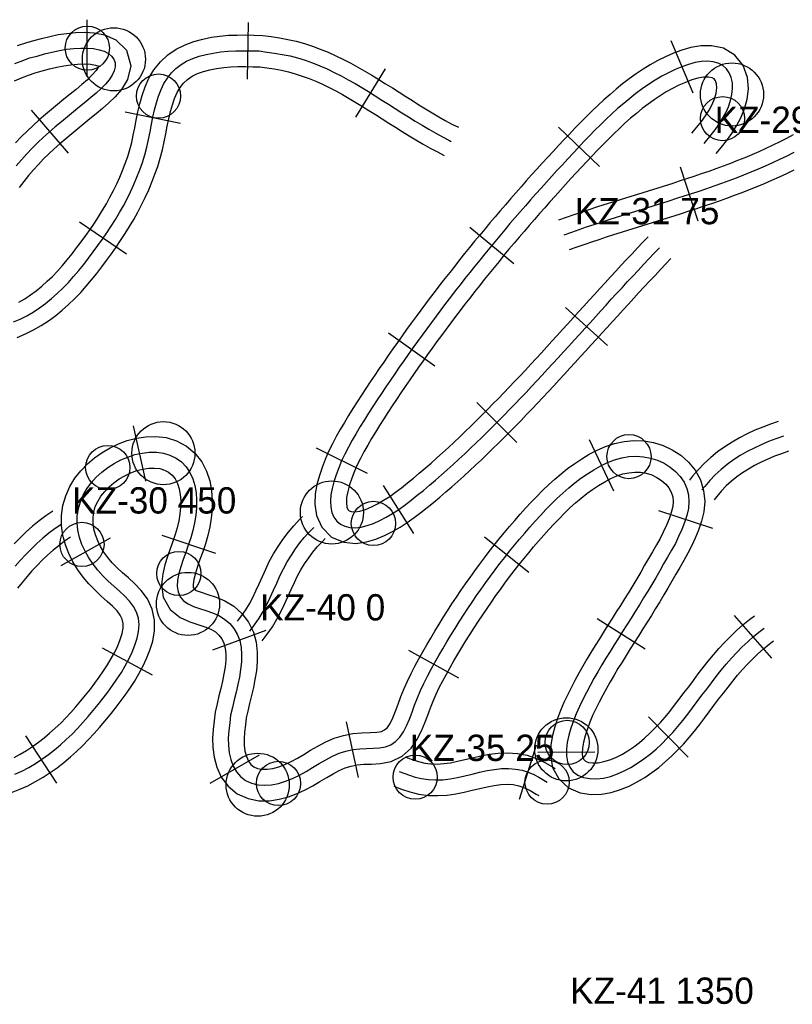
# Model space of a CAD drawing. Header units: millimetres. Extents: x 0 to 1548, y -121 to 1849.
# Tile 12 of 22: x 1247 to 1394, y 702 to 890. Entities that reach past the tile are written whole.
import ezdxf

# ---------------------------------------------------------------- set-up
doc = ezdxf.new("R2010")
doc.units = ezdxf.units.MM
for name, color, linetype in [('BEND_TIGHT', 4, 'Continuous'), ('CUT_25', 2, 'Continuous'), ('JOINT', 6, 'Continuous'), ('NEON_LOGO', 1, 'Continuous'), ('NOTES', 7, 'Continuous'), ('TUBE_6MM', 9, 'Continuous')]:
    doc.layers.add(name, color=color, linetype=linetype)

msp = doc.modelspace()

# ---------------------------------------------------------------- linework, layer by layer
at = {"layer": 'BEND_TIGHT'}
for centre in [(1260.19, 884.1), (1273.74, 874.99), (1381.03, 870.69), (1363.23, 806.43), (1264.07, 804.35), (1314.61, 793.74), (1259.17, 789.75), (1277.61, 784.2), (1351.48, 752.1), (1322.57, 745.5), (1296.55, 744.31), (1347.64, 744.56)]:
    msp.add_circle(centre, 4.2, dxfattribs=at)
at = {"layer": 'CUT_25'}
for p, q in [((1260.14, 878.7), (1260.18, 889.5)), ((1290.65, 878.19), (1290.87, 888.99)), ((1371.2, 885.53), (1375.38, 875.58)), ((1311.24, 870.99), (1316.91, 880.18)), ((1249.5, 872.29), (1256.53, 864.1)), ((1277.94, 869.75), (1267.36, 871.9)), ((1349.8, 869.06), (1357.63, 861.61)), ((1376.38, 851.17), (1373.03, 861.44)), ((1267.65, 844.9), (1258.73, 850.98)), ((1332.98, 850.07), (1341.3, 843.18)), ((1359.17, 827.54), (1351.17, 834.8)), ((1317.5, 829.94), (1326.31, 823.69)), ((1341.92, 809.11), (1334.26, 816.73)), ((1271.31, 801.74), (1268.95, 812.28)), ((1360.36, 799.88), (1355.69, 809.62)), ((1303.73, 808.08), (1313.42, 803.3)), ((1322.27, 791.82), (1316.5, 800.94)), ((1368.86, 796.16), (1379.14, 792.83)), ((1264.55, 790.95), (1255.13, 785.67)), ((1274.34, 791.47), (1284.6, 788.1)), ((1344.18, 784.38), (1335.72, 791.09)), ((1357.17, 775.65), (1366.3, 769.87)), ((1390.41, 768.09), (1383.29, 776.21)), ((1284.07, 769.68), (1294.2, 773.42)), ((1272.57, 764.9), (1263.07, 770.03)), ((1330.83, 764.33), (1321.38, 769.56)), ((1374.5, 749.28), (1366.91, 756.97)), ((1311.77, 745.45), (1309.46, 756)), ((1254.41, 744.34), (1248.47, 753.36)), ((1342.43, 741.3), (1345.61, 751.62)), ((1283.56, 744.35), (1292.93, 749.73)), ((1345.91, 750.27), (1356.71, 750.33))]:
    msp.add_line(p, q, dxfattribs=at)
at = {"layer": 'JOINT'}
for centre in [(1265.24, 881.97), (1382.82, 875.29), (1274.66, 807.09), (1306.71, 795.82), (1279.34, 778.43), (1351.31, 750.79), (1292.6, 744.05)]:
    msp.add_circle(centre, 6, dxfattribs=at)
at = {"layer": 'NEON_LOGO'}
for points in [[(1246.17, 832.04), (1247.42, 832.57), (1248.66, 833.2), (1249.88, 833.91), (1251.08, 834.69), (1252.24, 835.55), (1253.38, 836.48), (1254.48, 837.46), (1255.56, 838.46), (1256.59, 839.54), (1257.59, 840.66), (1258.56, 841.8), (1259.51, 842.95), (1260.43, 844.14), (1261.33, 845.34), (1262.21, 846.55), (1263.08, 847.77), (1263.92, 849.01), (1264.75, 850.27), (1265.54, 851.54), (1266.31, 852.83), (1267.04, 854.13), (1267.75, 855.46), (1268.41, 856.8), (1269.04, 858.17), (1269.62, 859.55), (1270.16, 860.95), (1270.66, 862.36), (1271.11, 863.79), (1271.51, 865.24), (1271.82, 866.7), (1272.13, 868.17), (1272.4, 869.62), (1272.68, 871), (1272.99, 872.37), (1273.34, 873.71), (1273.74, 874.99), (1274.21, 876.21), (1274.76, 877.36), (1275.41, 878.41), (1276.17, 879.37), (1277.04, 880.22), (1278.01, 880.96), (1279.08, 881.6), (1280.24, 882.13), (1281.48, 882.56), (1282.78, 882.9), (1284.14, 883.17), (1285.53, 883.37), (1286.95, 883.54), (1288.41, 883.59), (1289.88, 883.61), (1291.36, 883.58), (1292.85, 883.57), (1294.33, 883.36), (1295.81, 883.16), (1297.28, 882.91), (1298.75, 882.61), (1300.19, 882.22), (1301.62, 881.78), (1303.03, 881.27), (1304.44, 880.75), (1305.81, 880.14), (1307.16, 879.49), (1308.49, 878.8), (1309.81, 878.09), (1311.12, 877.35), (1312.41, 876.59), (1313.7, 875.82), (1314.97, 875.03), (1316.24, 874.23), (1317.51, 873.43), (1318.78, 872.63), (1320.04, 871.82), (1321.31, 871.02), (1322.58, 870.23), (1323.86, 869.45), (1325.16, 868.68), (1326.46, 867.94), (1327.77, 867.22), (1329.11, 866.53), (1329.43, 866.37)], [(1246.39, 881.17), (1247.79, 881.71), (1249.2, 882.22), (1250.63, 882.59), (1252.05, 882.99), (1253.46, 883.35), (1254.87, 883.65), (1256.25, 883.87), (1257.61, 884.03), (1258.93, 884.11), (1260.19, 884.1), (1261.37, 884), (1262.44, 883.8), (1263.39, 883.49), (1264.19, 883.08), (1264.81, 882.57), (1265.24, 881.97), (1265.46, 881.28), (1265.48, 880.54), (1265.29, 879.76), (1264.91, 878.94), (1264.35, 878.1), (1263.64, 877.25), (1262.8, 876.4), (1261.87, 875.54), (1260.87, 874.68), (1259.91, 873.87), (1258.72, 872.95), (1257.56, 872.01), (1256.41, 871.05), (1255.25, 870.09), (1254.1, 869.13), (1252.96, 868.15), (1251.84, 867.15), (1250.75, 866.13), (1249.68, 865.07), (1248.65, 863.98), (1247.64, 862.87), (1246.67, 861.73)], [(1377.52, 865.99), (1378.89, 867.64), (1379.61, 868.57), (1380.35, 869.6), (1381.03, 870.69), (1381.65, 871.81), (1382.16, 872.96), (1382.56, 874.13), (1382.82, 875.29), (1382.94, 876.43), (1382.9, 877.52), (1382.69, 878.52), (1382.31, 879.42), (1381.77, 880.18), (1381.07, 880.79), (1380.22, 881.23), (1379.26, 881.5), (1378.19, 881.6), (1377.04, 881.54), (1375.83, 881.34), (1374.58, 881.01), (1373.31, 880.56), (1372.03, 880.03), (1370.75, 879.41), (1369.47, 878.77), (1368.21, 878.01), (1366.97, 877.2), (1365.74, 876.37), (1364.55, 875.47), (1363.37, 874.54), (1362.23, 873.58), (1361.07, 872.62), (1359.97, 871.61), (1358.88, 870.58), (1357.81, 869.53), (1356.74, 868.47), (1355.69, 867.4), (1354.65, 866.32), (1353.62, 865.23), (1352.59, 864.14), (1351.57, 863.04), (1350.55, 861.94), (1349.53, 860.84), (1348.52, 859.73), (1347.51, 858.62), (1346.51, 857.5), (1345.51, 856.38), (1344.52, 855.26), (1343.53, 854.13), (1342.54, 853), (1341.56, 851.87), (1340.59, 850.73), (1339.62, 849.58), (1338.65, 848.44), (1337.69, 847.29), (1336.73, 846.13), (1335.78, 844.97), (1334.83, 843.81), (1333.89, 842.64), (1332.95, 841.47), (1332.02, 840.29), (1331.09, 839.12), (1330.17, 837.93), (1329.26, 836.75), (1328.34, 835.55), (1327.44, 834.36), (1326.54, 833.16), (1325.64, 831.96), (1324.75, 830.75), (1323.87, 829.54), (1322.99, 828.32), (1322.11, 827.1), (1321.24, 825.88), (1320.38, 824.65), (1319.53, 823.42), (1318.68, 822.19), (1317.83, 820.95), (1316.99, 819.7), (1316.16, 818.45), (1315.33, 817.2), (1314.52, 815.95), (1313.7, 814.68), (1312.9, 813.42), (1312.11, 812.14), (1311.33, 810.86), (1310.6, 809.56), (1309.88, 808.25), (1309.19, 806.93), (1308.53, 805.61), (1308.04, 804.29), (1307.53, 802.97), (1307.1, 801.66), (1306.77, 800.38), (1306.54, 799.14), (1306.45, 797.95), (1306.5, 796.84), (1306.71, 795.82), (1307.09, 794.93), (1307.63, 794.19), (1308.32, 793.6), (1309.15, 793.19), (1310.1, 792.96), (1311.14, 792.92), (1312.26, 793.04), (1313.42, 793.32), (1314.61, 793.74), (1315.81, 794.29), (1317.02, 794.93), (1318.23, 795.65), (1319.44, 796.41), (1320.62, 797.26), (1321.8, 798.16), (1322.96, 799.09), (1324.13, 800.01), (1325.27, 800.98), (1326.41, 801.96), (1327.54, 802.95), (1328.66, 803.94), (1329.78, 804.95), (1330.88, 805.96), (1331.98, 806.98), (1333.07, 808.01), (1334.16, 809.05), (1335.24, 810.09), (1336.31, 811.14), (1337.37, 812.2), (1338.43, 813.26), (1339.48, 814.33), (1340.53, 815.41), (1341.57, 816.48), (1342.61, 817.57), (1343.64, 818.65), (1344.67, 819.74), (1345.7, 820.84), (1346.72, 821.94), (1347.74, 823.04), (1348.76, 824.14), (1349.77, 825.24), (1350.78, 826.35), (1351.79, 827.46), (1352.8, 828.57), (1353.81, 829.68), (1354.82, 830.79), (1355.83, 831.9), (1356.84, 833.01), (1357.85, 834.12), (1358.86, 835.23), (1359.87, 836.34), (1360.88, 837.44), (1361.9, 838.55), (1362.91, 839.65), (1363.93, 840.75), (1364.95, 841.85), (1365.98, 842.94), (1367.01, 844.03), (1368.04, 845.12), (1369.04, 846.16)], [(1350.92, 848.61), (1352.33, 849.12), (1353.75, 849.61), (1355.17, 850.1), (1356.59, 850.58), (1358.01, 851.04), (1359.44, 851.5), (1360.87, 851.96), (1362.3, 852.41), (1363.73, 852.85), (1365.17, 853.3), (1366.6, 853.74), (1368.03, 854.19), (1369.47, 854.63), (1370.9, 855.08), (1372.33, 855.54), (1373.75, 855.99), (1375.18, 856.46), (1376.6, 856.93), (1378.03, 857.41), (1379.44, 857.9), (1380.86, 858.41), (1382.26, 858.92), (1383.67, 859.45), (1385.07, 859.99), (1386.46, 860.55), (1387.84, 861.13), (1389.22, 861.73), (1390.59, 862.34), (1391.95, 862.98), (1393.29, 863.63), (1394.63, 864.31)], [(1392.6, 810.3), (1391.18, 809.81), (1389.78, 809.28), (1388.4, 808.7), (1387.04, 808.07), (1385.7, 807.38), (1384.4, 806.64), (1383.13, 805.84), (1381.92, 804.96), (1380.75, 804.01), (1379.65, 803), (1378.61, 801.92), (1377.64, 800.78), (1377.1, 800.11)], [(1246.4, 746.04), (1247.74, 746.64), (1249.04, 747.35), (1250.32, 748.11), (1251.56, 748.93), (1252.78, 749.77), (1253.95, 750.7), (1255.09, 751.67), (1256.19, 752.68), (1257.3, 753.69), (1258.34, 754.77), (1259.35, 755.88), (1260.34, 757.01), (1261.31, 758.15), (1262.26, 759.31), (1263.2, 760.48), (1264.12, 761.67), (1264.98, 762.89), (1265.83, 764.12), (1266.66, 765.37), (1267.38, 766.66), (1268.08, 767.95), (1268.71, 769.26), (1269.25, 770.57), (1269.68, 771.89), (1269.95, 773.19), (1270.04, 774.47), (1269.91, 775.7), (1269.56, 776.86), (1268.98, 777.96), (1268.21, 778.98), (1267.29, 779.95), (1266.28, 780.88), (1265.22, 781.82), (1264.16, 782.78), (1263.13, 783.8), (1262.16, 784.87), (1261.27, 786), (1260.46, 787.2), (1259.76, 788.45), (1259.17, 789.75), (1258.72, 791.08), (1258.41, 792.44), (1258.25, 793.82), (1258.28, 795.19), (1258.48, 796.54), (1258.86, 797.86), (1259.4, 799.12), (1260.1, 800.33), (1260.93, 801.46), (1261.88, 802.51), (1262.94, 803.48), (1264.07, 804.35), (1265.28, 805.13), (1266.55, 805.8), (1267.87, 806.36), (1269.22, 806.81), (1270.6, 807.11), (1271.97, 807.27), (1273.34, 807.27), (1274.66, 807.09), (1275.91, 806.73), (1277.06, 806.17), (1278.09, 805.42), (1278.97, 804.5), (1279.69, 803.42), (1280.24, 802.22), (1280.63, 800.93), (1280.87, 799.56), (1280.97, 798.16), (1280.94, 796.72), (1280.81, 795.28), (1280.57, 793.84), (1280.26, 792.41), (1279.86, 790.99), (1279.4, 789.59), (1278.91, 788.21), (1278.42, 786.85), (1277.97, 785.5), (1277.61, 784.2), (1277.37, 782.94), (1277.31, 781.77), (1277.46, 780.7), (1277.85, 779.78), (1278.48, 779.03), (1279.34, 778.43), (1280.38, 777.96), (1281.54, 777.57), (1282.76, 777.18), (1284, 776.75), (1285.19, 776.21), (1286.29, 775.55), (1287.27, 774.73), (1288.09, 773.77), (1288.72, 772.67), (1289.17, 771.46), (1289.44, 770.16), (1289.54, 768.79), (1289.5, 767.39), (1289.35, 765.96), (1289.12, 764.53), (1288.82, 763.08), (1288.5, 761.64), (1288.13, 760.19), (1287.78, 758.74), (1287.44, 757.29), (1287.27, 755.83), (1287.1, 754.37), (1287.01, 752.93), (1287.03, 751.51), (1287.18, 750.13), (1287.47, 748.82), (1287.92, 747.61), (1288.54, 746.52), (1289.34, 745.6), (1290.3, 744.87), (1291.39, 744.35), (1292.6, 744.05), (1293.88, 743.95), (1295.21, 744.04), (1296.55, 744.31), (1297.89, 744.72), (1299.22, 745.25), (1300.52, 745.88), (1301.8, 746.58), (1303.05, 747.33), (1304.3, 748.08), (1305.55, 748.81), (1306.81, 749.47), (1308.09, 750.03), (1309.39, 750.46), (1310.71, 750.75), (1312.02, 750.9), (1313.32, 750.96), (1314.59, 750.99), (1315.79, 751.07), (1316.92, 751.26), (1317.94, 751.65), (1318.84, 752.26), (1319.63, 753.09), (1320.31, 754.1), (1320.91, 755.26), (1321.45, 756.52), (1321.97, 757.85), (1322.42, 759.2), (1322.97, 760.6), (1323.57, 761.97), (1324.21, 763.33), (1324.88, 764.67), (1325.58, 766), (1326.31, 767.31), (1327.05, 768.61), (1327.81, 769.91), (1328.57, 771.2), (1329.35, 772.48), (1330.14, 773.76), (1330.94, 775.03), (1331.75, 776.29), (1332.57, 777.54), (1333.41, 778.79), (1334.25, 780.03), (1335.11, 781.26), (1335.98, 782.48), (1336.86, 783.69), (1337.76, 784.9), (1338.67, 786.09), (1339.59, 787.28), (1340.52, 788.45), (1341.46, 789.62), (1342.42, 790.77), (1343.39, 791.91), (1344.38, 793.05), (1345.37, 794.16), (1346.39, 795.27), (1347.41, 796.36), (1348.46, 797.44), (1349.52, 798.5), (1350.65, 799.48), (1351.77, 800.48), (1352.92, 801.43), (1354.1, 802.34), (1355.33, 803.17), (1356.57, 803.95), (1357.85, 804.67), (1359.15, 805.29), (1360.49, 805.81), (1361.85, 806.19), (1363.23, 806.43), (1364.61, 806.51), (1365.99, 806.41), (1367.34, 806.16), (1368.65, 805.74), (1369.9, 805.16), (1371.06, 804.45), (1372.1, 803.6), (1372.99, 802.64), (1373.72, 801.57), (1374.24, 800.4), (1374.55, 799.17), (1374.64, 797.88), (1374.53, 796.57), (1374.24, 795.24), (1373.81, 793.91), (1373.27, 792.58), (1372.65, 791.26), (1372.05, 789.93), (1371.31, 788.62), (1370.57, 787.32), (1369.82, 786.02), (1369.07, 784.72), (1368.32, 783.42), (1367.55, 782.13), (1366.79, 780.84), (1366.01, 779.56), (1365.22, 778.28), (1364.43, 777.01), (1363.63, 775.74), (1362.82, 774.48), (1362.02, 773.21), (1361.22, 771.94), (1360.42, 770.67), (1359.62, 769.4), (1358.84, 768.12), (1358.06, 766.84), (1357.3, 765.54), (1356.56, 764.24), (1355.83, 762.93), (1355.14, 761.6), (1354.45, 760.27), (1353.8, 758.92), (1353.18, 757.56), (1352.68, 756.18), (1352.19, 754.81), (1351.78, 753.45), (1351.48, 752.1), (1351.31, 750.79), (1351.31, 749.54), (1351.53, 748.39), (1351.97, 747.37), (1352.64, 746.53), (1353.52, 745.88), (1354.58, 745.44), (1355.77, 745.21), (1357.04, 745.18), (1358.36, 745.33), (1359.7, 745.64), (1361.03, 746.1), (1362.34, 746.68), (1363.61, 747.36), (1364.86, 748.13), (1366.06, 748.97), (1367.25, 749.85), (1368.37, 750.83), (1369.45, 751.85), (1370.5, 752.92), (1371.56, 753.97), (1372.53, 755.12), (1373.47, 756.29), (1374.4, 757.47), (1375.31, 758.66), (1376.21, 759.85), (1377.11, 761.06), (1378.01, 762.25), (1378.92, 763.45), (1379.84, 764.63), (1380.77, 765.81), (1381.73, 766.96), (1382.72, 768.09), (1383.73, 769.19), (1384.78, 770.26), (1385.87, 771.3), (1387, 772.28), (1388.17, 773.22), (1388.92, 773.79)], [(1255.31, 793.61), (1254.07, 792.76), (1252.88, 791.85), (1251.72, 790.9), (1250.6, 789.9), (1249.51, 788.87), (1248.46, 787.8), (1247.44, 786.71), (1246.44, 785.58)], [(1291.08, 773.28), (1292.01, 774.46), (1292.85, 775.7), (1293.62, 776.98), (1294.32, 778.31), (1294.98, 779.66), (1295.61, 781.02), (1296.23, 782.39), (1296.84, 783.75), (1297.48, 785.11), (1298.21, 786.42), (1299, 787.67), (1299.8, 788.89), (1300.63, 790.02), (1301.46, 791.04), (1302.23, 791.88), (1303.26, 792.94)], [(1319.54, 746.57), (1321.47, 745.84), (1322.57, 745.5), (1323.79, 745.22), (1325.09, 745.03), (1326.42, 744.96), (1327.79, 745.01), (1329.18, 745.17), (1330.59, 745.42), (1332, 745.74), (1333.41, 746.08), (1334.82, 746.42), (1336.22, 746.73), (1337.62, 746.97), (1339, 747.12), (1340.34, 747.15), (1341.65, 747.04), (1342.89, 746.81), (1344.05, 746.45), (1345.13, 746), (1346.06, 745.52), (1347.64, 744.56)]]:
    msp.add_lwpolyline(points, dxfattribs=at)
at = {"layer": 'TUBE_6MM'}
for points in [[(1246.91, 884.59), (1248.49, 885.13), (1250.03, 885.54), (1251.5, 885.95), (1253.06, 886.33), (1254.67, 886.66), (1256.31, 886.9), (1257.97, 887.05), (1259.7, 887.1), (1261.52, 887), (1263.48, 886.62), (1265.62, 885.7), (1267.66, 883.72), (1268.48, 880.74), (1267.84, 878.12), (1266.71, 876.26), (1265.48, 874.85), (1264.27, 873.67), (1263.06, 872.61), (1261.86, 871.59), (1260.65, 870.64), (1259.51, 869.73), (1258.37, 868.78), (1257.22, 867.83), (1256.09, 866.88), (1254.99, 865.93), (1253.91, 864.98), (1252.88, 864.01), (1251.87, 863.02), (1250.89, 861.99), (1249.94, 860.94), (1249.01, 859.85), (1248.1, 858.74), (1247.21, 857.61)], [(1247.14, 835.79), (1248.29, 836.46), (1249.4, 837.18), (1250.47, 837.98), (1251.52, 838.84), (1252.57, 839.78), (1253.57, 840.71), (1254.5, 841.71), (1255.45, 842.77), (1256.38, 843.87), (1257.28, 844.97), (1258.16, 846.11), (1259.03, 847.28), (1259.89, 848.46), (1260.72, 849.64), (1261.54, 850.84), (1262.32, 852.05), (1263.08, 853.27), (1263.81, 854.5), (1264.5, 855.74), (1265.16, 857), (1265.78, 858.27), (1266.37, 859.55), (1266.91, 860.85), (1267.41, 862.16), (1267.87, 863.49), (1268.28, 864.82), (1268.64, 866.14), (1268.93, 867.52), (1269.23, 868.95), (1269.51, 870.43), (1269.82, 871.96), (1270.19, 873.52), (1270.63, 875.11), (1271.19, 876.73), (1271.92, 878.37), (1272.87, 880), (1274.08, 881.52), (1275.52, 882.84), (1277.1, 883.91), (1278.77, 884.75), (1280.45, 885.38), (1282.14, 885.83), (1283.8, 886.15), (1285.42, 886.38), (1287.07, 886.54), (1288.71, 886.59), (1290.28, 886.6), (1291.85, 886.57), (1293.52, 886.5), (1295.16, 886.28), (1296.72, 886.05), (1298.3, 885.76), (1299.9, 885.41), (1301.48, 884.96), (1303.02, 884.46), (1304.51, 883.92), (1306.02, 883.33), (1307.49, 882.66), (1308.91, 881.96), (1310.3, 881.24), (1311.67, 880.49), (1313.01, 879.72), (1314.34, 878.94), (1315.65, 878.14), (1316.94, 877.34), (1318.22, 876.53), (1319.5, 875.72), (1320.76, 874.92), (1322.02, 874.12), (1323.28, 873.33), (1324.53, 872.55), (1325.78, 871.8), (1327.04, 871.06), (1328.29, 870.35), (1329.56, 869.67), (1330.8, 869.04)], [(1379.82, 864.07), (1380.8, 865.25), (1381.8, 866.5), (1382.78, 867.85), (1383.7, 869.3), (1384.51, 870.87), (1385.19, 872.56), (1385.69, 874.37), (1385.94, 876.38), (1385.75, 878.54), (1384.97, 880.81), (1383.35, 882.78), (1381.19, 884.06), (1378.94, 884.54), (1376.89, 884.54), (1375.01, 884.22), (1373.3, 883.74), (1371.69, 883.14), (1370.19, 882.47), (1368.73, 881.75), (1367.28, 880.95), (1365.9, 880.08), (1364.58, 879.2), (1363.27, 878.27), (1362.01, 877.29), (1360.81, 876.3), (1359.62, 875.31), (1358.42, 874.26), (1357.28, 873.19), (1356.17, 872.12), (1355.08, 871.04), (1354, 869.96), (1352.94, 868.86), (1351.89, 867.76), (1350.85, 866.66), (1349.81, 865.56), (1348.78, 864.45), (1347.76, 863.34), (1346.74, 862.23), (1345.72, 861.11), (1344.71, 859.99), (1343.7, 858.86), (1342.7, 857.73), (1341.7, 856.59), (1340.7, 855.45), (1339.71, 854.31), (1338.73, 853.16), (1337.75, 852.01), (1336.77, 850.86), (1335.8, 849.7), (1334.83, 848.54), (1333.87, 847.37), (1332.91, 846.2), (1331.96, 845.02), (1331.01, 843.84), (1330.07, 842.66), (1329.13, 841.47), (1328.2, 840.28), (1327.27, 839.09), (1326.35, 837.89), (1325.43, 836.68), (1324.52, 835.47), (1323.62, 834.26), (1322.72, 833.05), (1321.82, 831.82), (1320.93, 830.6), (1320.05, 829.37), (1319.17, 828.14), (1318.3, 826.9), (1317.43, 825.66), (1316.57, 824.41), (1315.71, 823.16), (1314.86, 821.91), (1314.02, 820.65), (1313.18, 819.39), (1312.35, 818.12), (1311.53, 816.84), (1310.71, 815.56), (1309.9, 814.27), (1309.09, 812.95), (1308.3, 811.59), (1307.55, 810.24), (1306.81, 808.86), (1306.07, 807.4), (1305.43, 805.88), (1304.86, 804.38), (1304.33, 802.82), (1303.87, 801.15), (1303.55, 799.34), (1303.47, 797.39), (1303.78, 795.22), (1304.79, 793), (1306.64, 791.12), (1308.99, 790.14), (1311.26, 789.92), (1313.31, 790.21), (1315.1, 790.74), (1316.74, 791.41), (1318.26, 792.19), (1319.67, 793.02), (1321.06, 793.89), (1322.39, 794.84), (1323.64, 795.79), (1324.83, 796.74), (1326.05, 797.7), (1327.24, 798.72), (1328.39, 799.71), (1329.54, 800.71), (1330.68, 801.72), (1331.81, 802.74), (1332.93, 803.77), (1334.05, 804.8), (1335.16, 805.85), (1336.25, 806.9), (1337.34, 807.96), (1338.43, 809.02), (1339.5, 810.09), (1340.57, 811.17), (1341.64, 812.25), (1342.69, 813.33), (1343.75, 814.42), (1344.79, 815.51), (1345.83, 816.61), (1346.87, 817.7), (1347.9, 818.81), (1348.93, 819.91), (1349.95, 821.01), (1350.98, 822.12), (1352, 823.23), (1353.01, 824.34), (1354.03, 825.45), (1355.04, 826.56), (1356.05, 827.67), (1357.06, 828.78), (1358.07, 829.9), (1359.07, 831.01), (1360.08, 832.11), (1361.09, 833.22), (1362.1, 834.33), (1363.11, 835.43), (1364.12, 836.53), (1365.13, 837.63), (1366.14, 838.72), (1367.16, 839.82), (1368.18, 840.9), (1369.2, 841.99), (1370.23, 843.06), (1371.2, 844.08)], [(1246.31, 877.89), (1247.66, 878.44), (1248.98, 878.95), (1250.24, 879.39), (1251.6, 879.75), (1253.01, 880.14), (1254.37, 880.47), (1255.7, 880.75), (1257.03, 880.94), (1258.35, 881.07), (1259.62, 881.11), (1260.79, 881.04), (1261.77, 880.87), (1262.4, 880.64), (1262.53, 880.61), (1262.48, 880.76), (1262.33, 880.51), (1261.89, 879.83), (1261.14, 878.99), (1260.2, 878.08), (1259.15, 877.16), (1258.07, 876.24), (1256.91, 875.34), (1255.71, 874.37), (1254.54, 873.4), (1253.38, 872.44), (1252.21, 871.46), (1251.04, 870.45), (1249.87, 869.41), (1248.72, 868.34), (1247.59, 867.22), (1246.5, 866.08)], [(1246.83, 829.09), (1248.45, 829.75), (1249.98, 830.51), (1251.42, 831.34), (1252.82, 832.25), (1254.17, 833.25), (1255.43, 834.29), (1256.62, 835.35), (1257.81, 836.47), (1258.93, 837.66), (1259.98, 838.84), (1260.99, 840.03), (1261.98, 841.24), (1262.94, 842.49), (1263.86, 843.72), (1264.77, 844.97), (1265.66, 846.23), (1266.53, 847.52), (1267.38, 848.83), (1268.21, 850.16), (1269.01, 851.51), (1269.78, 852.88), (1270.51, 854.28), (1271.21, 855.71), (1271.87, 857.15), (1272.48, 858.62), (1273.05, 860.11), (1273.57, 861.62), (1274.05, 863.15), (1274.47, 864.73), (1274.8, 866.29), (1275.12, 867.79), (1275.39, 869.26), (1275.68, 870.67), (1276, 872.03), (1276.36, 873.33), (1276.78, 874.54), (1277.26, 875.64), (1277.82, 876.61), (1278.47, 877.43), (1279.24, 878.13), (1280.14, 878.74), (1281.16, 879.25), (1282.28, 879.66), (1283.49, 879.99), (1284.78, 880.23), (1286.13, 880.42), (1287.46, 880.55), (1288.82, 880.59), (1290.25, 880.6), (1291.67, 880.57), (1292.99, 880.52), (1294.33, 880.34), (1295.74, 880.13), (1297.11, 879.88), (1298.44, 879.59), (1299.74, 879.22), (1301.06, 878.79), (1302.39, 878.31), (1303.68, 877.81), (1304.93, 877.24), (1306.2, 876.61), (1307.47, 875.95), (1308.74, 875.25), (1310, 874.53), (1311.25, 873.79), (1312.51, 873.03), (1313.76, 872.25), (1315.02, 871.46), (1316.28, 870.66), (1317.54, 869.85), (1318.82, 869.05), (1320.1, 868.24), (1321.4, 867.44), (1322.71, 866.64), (1324.05, 865.86), (1325.4, 865.09), (1326.78, 864.36), (1328.07, 863.7)], [(1375.21, 867.91), (1376.15, 869.04), (1377.03, 870.14), (1377.81, 871.21), (1378.49, 872.29), (1379.06, 873.38), (1379.51, 874.48), (1379.81, 875.56), (1379.94, 876.52), (1379.87, 877.33), (1379.71, 877.91), (1379.44, 878.23), (1379.04, 878.46), (1378.36, 878.57), (1377.41, 878.56), (1376.34, 878.37), (1375.17, 878.04), (1373.96, 877.58), (1372.73, 877.03), (1371.5, 876.43), (1370.33, 875.78), (1369.16, 875.05), (1367.99, 874.27), (1366.86, 873.46), (1365.75, 872.6), (1364.63, 871.68), (1363.52, 870.75), (1362.46, 869.82), (1361.41, 868.84), (1360.36, 867.83), (1359.32, 866.8), (1358.29, 865.75), (1357.26, 864.7), (1356.23, 863.63), (1355.21, 862.55), (1354.2, 861.46), (1353.18, 860.37), (1352.17, 859.28), (1351.17, 858.18), (1350.17, 857.08), (1349.17, 855.98), (1348.18, 854.87), (1347.19, 853.75), (1346.21, 852.64), (1345.23, 851.52), (1344.26, 850.39), (1343.29, 849.26), (1342.32, 848.13), (1341.36, 846.99), (1340.4, 845.85), (1339.45, 844.71), (1338.51, 843.56), (1337.57, 842.41), (1336.63, 841.26), (1335.7, 840.1), (1334.77, 838.93), (1333.85, 837.77), (1332.93, 836.59), (1332.02, 835.42), (1331.12, 834.24), (1330.22, 833.06), (1329.32, 831.87), (1328.43, 830.68), (1327.55, 829.49), (1326.67, 828.29), (1325.79, 827.08), (1324.93, 825.88), (1324.06, 824.67), (1323.21, 823.45), (1322.36, 822.24), (1321.51, 821.01), (1320.67, 819.79), (1319.84, 818.56), (1319.01, 817.32), (1318.19, 816.09), (1317.38, 814.85), (1316.58, 813.6), (1315.78, 812.36), (1315, 811.11), (1314.24, 809.87), (1313.52, 808.63), (1312.82, 807.36), (1312.13, 806.09), (1311.52, 804.88), (1311, 803.64), (1310.5, 802.34), (1310.06, 801.05), (1309.72, 799.83), (1309.52, 798.69), (1309.47, 797.66), (1309.56, 796.85), (1309.76, 796.36), (1309.98, 796.11), (1310.4, 795.98), (1311.1, 795.92), (1312.02, 796.07), (1313.1, 796.39), (1314.23, 796.86), (1315.38, 797.45), (1316.56, 798.14), (1317.71, 798.87), (1318.82, 799.66), (1319.95, 800.53), (1321.11, 801.44), (1322.24, 802.34), (1323.34, 803.28), (1324.46, 804.24), (1325.57, 805.21), (1326.68, 806.19), (1327.78, 807.18), (1328.87, 808.18), (1329.95, 809.18), (1331.02, 810.2), (1332.09, 811.22), (1333.15, 812.25), (1334.21, 813.29), (1335.26, 814.34), (1336.31, 815.39), (1337.35, 816.45), (1338.39, 817.51), (1339.42, 818.58), (1340.45, 819.65), (1341.48, 820.73), (1342.5, 821.81), (1343.52, 822.9), (1344.54, 823.99), (1345.55, 825.09), (1346.56, 826.19), (1347.57, 827.29), (1348.58, 828.39), (1349.59, 829.49), (1350.6, 830.6), (1351.61, 831.71), (1352.62, 832.82), (1353.62, 833.93), (1354.63, 835.04), (1355.64, 836.15), (1356.65, 837.26), (1357.67, 838.37), (1358.68, 839.48), (1359.7, 840.59), (1360.72, 841.7), (1361.75, 842.81), (1362.78, 843.91), (1363.81, 845.01), (1364.84, 846.11), (1365.89, 847.21), (1366.87, 848.24)], [(1349.9, 851.43), (1351.33, 851.94), (1352.77, 852.45), (1354.21, 852.94), (1355.65, 853.42), (1357.09, 853.9), (1358.53, 854.36), (1359.97, 854.82), (1361.41, 855.27), (1362.84, 855.72), (1364.28, 856.16), (1365.71, 856.61), (1367.14, 857.05), (1368.57, 857.5), (1369.99, 857.94), (1371.42, 858.39), (1372.83, 858.85), (1374.24, 859.31), (1375.65, 859.78), (1377.05, 860.25), (1378.45, 860.73), (1379.84, 861.23), (1381.22, 861.73), (1382.6, 862.25), (1383.96, 862.78), (1385.32, 863.33), (1386.67, 863.89), (1388.01, 864.47), (1389.34, 865.07), (1390.65, 865.68), (1391.96, 866.32), (1393.25, 866.98), (1394.53, 867.65)], [(1351.94, 845.79), (1353.34, 846.29), (1354.73, 846.78), (1356.13, 847.26), (1357.53, 847.73), (1358.94, 848.19), (1360.36, 848.65), (1361.78, 849.1), (1363.2, 849.54), (1364.63, 849.99), (1366.06, 850.43), (1367.49, 850.88), (1368.92, 851.32), (1370.36, 851.77), (1371.8, 852.22), (1373.24, 852.68), (1374.68, 853.14), (1376.12, 853.61), (1377.56, 854.09), (1379, 854.57), (1380.44, 855.07), (1381.87, 855.58), (1383.31, 856.11), (1384.74, 856.65), (1386.17, 857.2), (1387.59, 857.78), (1389.01, 858.37), (1390.43, 858.98), (1391.84, 859.61), (1393.24, 860.27), (1394.63, 860.95)], [(1391.62, 813.14), (1390.16, 812.63), (1388.67, 812.06), (1387.19, 811.44), (1385.72, 810.76), (1384.27, 810.02), (1382.85, 809.21), (1381.45, 808.32), (1380.09, 807.34), (1378.79, 806.28), (1377.55, 805.14), (1376.38, 803.93), (1375.33, 802.69), (1374.76, 801.98)], [(1246.26, 749.26), (1247.43, 749.88), (1248.6, 750.58), (1249.77, 751.34), (1250.9, 752.12), (1251.96, 752.94), (1253.01, 753.84), (1254.08, 754.82), (1255.13, 755.77), (1256.07, 756.75), (1257.04, 757.8), (1258, 758.89), (1258.94, 759.99), (1259.86, 761.11), (1260.77, 762.25), (1261.64, 763.37), (1262.46, 764.52), (1263.29, 765.71), (1264.05, 766.85), (1264.72, 768.04), (1265.39, 769.27), (1265.97, 770.48), (1266.45, 771.65), (1266.8, 772.78), (1266.99, 773.82), (1267, 774.73), (1266.83, 775.55), (1266.46, 776.32), (1265.86, 777.11), (1265, 777.98), (1263.97, 778.92), (1262.84, 779.93), (1261.67, 781.03), (1260.5, 782.22), (1259.4, 783.53), (1258.37, 784.93), (1257.46, 786.42), (1256.67, 788.01), (1256.02, 789.69), (1255.55, 791.46), (1255.29, 793.32), (1255.28, 795.23), (1255.54, 797.16), (1256.09, 799.01), (1256.87, 800.74), (1257.84, 802.32), (1258.97, 803.76), (1260.21, 805.05), (1261.56, 806.2), (1263, 807.23), (1264.52, 808.12), (1266.11, 808.87), (1267.78, 809.49), (1269.53, 809.95), (1271.35, 810.22), (1273.24, 810.27), (1275.21, 810.04), (1277.18, 809.44), (1279.03, 808.44), (1280.65, 807.09), (1281.94, 805.46), (1282.87, 803.67), (1283.49, 801.83), (1283.84, 799.98), (1283.96, 798.18), (1283.92, 796.42), (1283.75, 794.72), (1283.47, 793.06), (1283.1, 791.43), (1282.64, 789.84), (1282.14, 788.33), (1281.62, 786.9), (1281.15, 785.54), (1280.74, 784.25), (1280.45, 783.08), (1280.33, 782.1), (1280.35, 781.55), (1280.5, 781.29), (1280.92, 780.99), (1281.82, 780.64), (1283.14, 780.21), (1284.68, 779.69), (1286.33, 778.99), (1288.04, 777.99), (1289.61, 776.6), (1290.88, 774.93), (1291.78, 773.06), (1292.3, 771.13), (1292.52, 769.24), (1292.5, 767.43), (1292.34, 765.72), (1292.08, 764.08), (1291.77, 762.52), (1291.42, 760.99), (1291.05, 759.51), (1290.7, 758.07), (1290.4, 756.79), (1290.25, 755.47), (1290.08, 754.07), (1290.01, 752.79), (1290.04, 751.56), (1290.18, 750.42), (1290.45, 749.41), (1290.83, 748.56), (1291.31, 747.9), (1291.85, 747.43), (1292.53, 747.15), (1293.4, 746.99), (1294.4, 747), (1295.49, 747.16), (1296.62, 747.47), (1297.78, 747.9), (1298.96, 748.46), (1300.15, 749.1), (1301.38, 749.83), (1302.67, 750.6), (1304.05, 751.4), (1305.54, 752.18), (1307.17, 752.88), (1308.9, 753.42), (1310.69, 753.77), (1312.41, 753.92), (1313.98, 753.98), (1315.26, 754.03), (1316.14, 754.17), (1316.74, 754.46), (1317.26, 754.94), (1317.78, 755.72), (1318.3, 756.8), (1318.82, 758.03), (1319.31, 759.36), (1319.83, 760.82), (1320.45, 762.32), (1321.1, 763.77), (1321.78, 765.19), (1322.5, 766.59), (1323.24, 767.96), (1323.99, 769.3), (1324.75, 770.63), (1325.53, 771.94), (1326.31, 773.25), (1327.11, 774.55), (1327.91, 775.85), (1328.73, 777.14), (1329.56, 778.42), (1330.41, 779.69), (1331.26, 780.96), (1332.13, 782.22), (1333.01, 783.47), (1333.9, 784.71), (1334.8, 785.95), (1335.72, 787.17), (1336.65, 788.39), (1337.6, 789.6), (1338.55, 790.79), (1339.53, 791.98), (1340.51, 793.16), (1341.51, 794.32), (1342.52, 795.48), (1343.55, 796.62), (1344.6, 797.75), (1345.67, 798.87), (1346.78, 800), (1347.94, 801.1), (1349.12, 802.13), (1350.3, 803.16), (1351.56, 804.18), (1352.9, 805.15), (1354.27, 806.04), (1355.68, 806.89), (1357.18, 807.68), (1358.78, 808.37), (1360.49, 808.92), (1362.28, 809.31), (1364.14, 809.48), (1366.03, 809.42), (1367.89, 809.1), (1369.72, 808.54), (1371.45, 807.73), (1373.06, 806.69), (1374.53, 805.39), (1375.81, 803.83), (1376.81, 802.01), (1377.43, 800.01), (1377.64, 797.93), (1377.46, 795.94), (1377.03, 794.14), (1376.47, 792.48), (1375.82, 790.96), (1375.16, 789.52), (1374.44, 788.06), (1373.65, 786.68), (1372.91, 785.37), (1372.16, 784.06), (1371.4, 782.75), (1370.63, 781.45), (1369.86, 780.14), (1369.08, 778.84), (1368.29, 777.54), (1367.49, 776.25), (1366.68, 774.97), (1365.88, 773.69), (1365.07, 772.42), (1364.27, 771.16), (1363.47, 769.9), (1362.68, 768.64), (1361.9, 767.38), (1361.13, 766.12), (1360.38, 764.86), (1359.64, 763.59), (1358.92, 762.33), (1358.24, 761.06), (1357.57, 759.77), (1356.92, 758.47), (1356.31, 757.21), (1355.79, 755.97), (1355.33, 754.66), (1354.89, 753.36), (1354.56, 752.13), (1354.36, 750.98), (1354.31, 749.98), (1354.4, 749.29), (1354.63, 748.85), (1354.98, 748.52), (1355.54, 748.3), (1356.36, 748.2), (1357.38, 748.24), (1358.47, 748.44), (1359.6, 748.78), (1360.74, 749.25), (1361.87, 749.83), (1362.99, 750.5), (1364.12, 751.27), (1365.2, 752.07), (1366.21, 752.92), (1367.21, 753.86), (1368.23, 754.89), (1369.22, 755.88), (1370.1, 756.89), (1371, 758), (1371.9, 759.15), (1372.8, 760.31), (1373.69, 761.5), (1374.59, 762.69), (1375.5, 763.9), (1376.42, 765.11), (1377.35, 766.33), (1378.32, 767.54), (1379.31, 768.74), (1380.34, 769.93), (1381.42, 771.1), (1382.53, 772.25), (1383.7, 773.37), (1384.91, 774.44), (1386.15, 775.45), (1387.1, 776.17)], [(1393.58, 807.47), (1392.21, 806.99), (1390.89, 806.49), (1389.61, 805.95), (1388.35, 805.37), (1387.13, 804.75), (1385.95, 804.07), (1384.82, 803.35), (1383.74, 802.58), (1382.71, 801.74), (1381.74, 800.85), (1380.83, 799.9), (1379.94, 798.86), (1379.45, 798.23)], [(1245.75, 742.59), (1247.33, 743.18), (1248.87, 743.86), (1250.35, 744.65), (1251.76, 745.48), (1253.11, 746.35), (1254.45, 747.28), (1255.75, 748.3), (1256.98, 749.35), (1258.12, 750.39), (1259.3, 751.46), (1260.44, 752.63), (1261.5, 753.79), (1262.53, 754.96), (1263.54, 756.14), (1264.52, 757.33), (1265.49, 758.53), (1266.46, 759.79), (1267.38, 761.07), (1268.26, 762.35), (1269.16, 763.71), (1269.97, 765.13), (1270.72, 766.54), (1271.45, 768.03), (1272.1, 769.63), (1272.63, 771.37), (1272.97, 773.29), (1272.96, 775.36), (1272.51, 777.46), (1271.61, 779.4), (1270.42, 781.01), (1269.18, 782.29), (1267.99, 783.37), (1266.89, 784.36), (1265.87, 785.31), (1264.94, 786.26), (1264.11, 787.24), (1263.36, 788.26), (1262.71, 789.33), (1262.16, 790.42), (1261.73, 791.54), (1261.43, 792.66), (1261.28, 793.76), (1261.27, 794.85), (1261.41, 795.9), (1261.71, 796.92), (1262.17, 797.92), (1262.77, 798.89), (1263.49, 799.82), (1264.33, 800.68), (1265.25, 801.47), (1266.26, 802.19), (1267.33, 802.81), (1268.44, 803.34), (1269.58, 803.77), (1270.74, 804.07), (1271.88, 804.24), (1272.98, 804.27), (1273.99, 804.16), (1274.88, 803.89), (1275.66, 803.47), (1276.34, 802.91), (1276.9, 802.19), (1277.35, 801.33), (1277.68, 800.33), (1277.88, 799.22), (1277.97, 798.04), (1277.94, 796.8), (1277.81, 795.52), (1277.59, 794.22), (1277.29, 792.92), (1276.92, 791.63), (1276.47, 790.3), (1275.97, 788.9), (1275.45, 787.43), (1274.96, 785.86), (1274.54, 784.12), (1274.33, 782.12), (1274.64, 779.71), (1275.94, 777.39), (1277.86, 775.83), (1279.72, 775.02), (1281.24, 774.51), (1282.55, 774.07), (1283.66, 773.61), (1284.54, 773.11), (1285.22, 772.52), (1285.76, 771.81), (1286.15, 770.98), (1286.41, 770.02), (1286.52, 768.93), (1286.51, 767.74), (1286.39, 766.48), (1286.18, 765.15), (1285.9, 763.77), (1285.59, 762.38), (1285.23, 760.95), (1284.87, 759.46), (1284.49, 757.83), (1284.29, 756.17), (1284.11, 754.58), (1284.01, 752.88), (1284.06, 751.1), (1284.3, 749.27), (1284.8, 747.39), (1285.66, 745.52), (1286.95, 743.78), (1288.71, 742.33), (1290.77, 741.42), (1292.84, 741.02), (1294.83, 741.01), (1296.71, 741.28), (1298.47, 741.76), (1300.11, 742.38), (1301.65, 743.1), (1303.1, 743.87), (1304.45, 744.67), (1305.73, 745.44), (1306.95, 746.15), (1308.12, 746.77), (1309.24, 747.25), (1310.37, 747.6), (1311.53, 747.82), (1312.79, 747.94), (1314.22, 747.98), (1315.94, 748.07), (1318, 748.47), (1320.09, 749.48), (1321.78, 751), (1322.95, 752.69), (1323.76, 754.3), (1324.4, 755.83), (1324.95, 757.31), (1325.44, 758.68), (1325.96, 759.95), (1326.54, 761.24), (1327.15, 762.52), (1327.81, 763.79), (1328.49, 765.07), (1329.21, 766.34), (1329.94, 767.61), (1330.69, 768.88), (1331.44, 770.15), (1332.21, 771.4), (1332.99, 772.65), (1333.78, 773.9), (1334.58, 775.13), (1335.4, 776.36), (1336.22, 777.58), (1337.05, 778.79), (1337.9, 780), (1338.76, 781.19), (1339.62, 782.38), (1340.51, 783.55), (1341.4, 784.72), (1342.3, 785.87), (1343.22, 787.02), (1344.15, 788.15), (1345.09, 789.28), (1346.04, 790.39), (1347.01, 791.49), (1347.99, 792.58), (1348.98, 793.65), (1349.98, 794.7), (1350.97, 795.71), (1351.99, 796.67), (1353.06, 797.62), (1354.15, 798.56), (1355.22, 799.42), (1356.31, 800.21), (1357.45, 800.96), (1358.61, 801.66), (1359.76, 802.26), (1360.92, 802.76), (1362.06, 803.13), (1363.19, 803.38), (1364.31, 803.49), (1365.42, 803.45), (1366.51, 803.26), (1367.56, 802.94), (1368.54, 802.48), (1369.44, 801.9), (1370.22, 801.22), (1370.84, 800.47), (1371.28, 799.66), (1371.55, 798.81), (1371.64, 797.91), (1371.54, 796.92), (1371.27, 795.81), (1370.86, 794.63), (1370.34, 793.39), (1369.74, 792.1), (1369.14, 790.87), (1368.44, 789.65), (1367.7, 788.35), (1366.96, 787.06), (1366.21, 785.77), (1365.46, 784.49), (1364.71, 783.21), (1363.95, 781.94), (1363.18, 780.68), (1362.39, 779.42), (1361.61, 778.16), (1360.81, 776.9), (1360.01, 775.64), (1359.2, 774.37), (1358.4, 773.09), (1357.59, 771.81), (1356.79, 770.52), (1356, 769.22), (1355.21, 767.91), (1354.44, 766.58), (1353.68, 765.24), (1352.93, 763.87), (1352.22, 762.49), (1351.53, 761.11), (1350.84, 759.66), (1350.2, 758.14), (1349.66, 756.62), (1349.14, 755.08), (1348.7, 753.42), (1348.39, 751.61), (1348.32, 749.62), (1348.71, 747.36), (1349.89, 745.17), (1351.72, 743.49), (1353.91, 742.53), (1356.04, 742.21), (1358.02, 742.27), (1359.87, 742.6), (1361.61, 743.13), (1363.24, 743.8), (1364.78, 744.58), (1366.23, 745.45), (1367.59, 746.38), (1368.92, 747.36), (1370.2, 748.44), (1371.39, 749.56), (1372.47, 750.65), (1373.61, 751.78), (1374.7, 753.04), (1375.69, 754.25), (1376.64, 755.47), (1377.57, 756.68), (1378.49, 757.89), (1379.39, 759.09), (1380.28, 760.29), (1381.18, 761.46), (1382.07, 762.62), (1382.98, 763.76), (1383.89, 764.87), (1384.83, 765.94), (1385.78, 766.99), (1386.76, 767.99), (1387.76, 768.95), (1388.79, 769.86), (1389.88, 770.75), (1390.75, 771.41)], [(1253.6, 796.08), (1252.31, 795.19), (1251.02, 794.21), (1249.77, 793.18), (1248.57, 792.11), (1247.41, 791.01), (1246.29, 789.88)], [(1288.73, 775.14), (1289.59, 776.23), (1290.32, 777.31), (1291.01, 778.46), (1291.65, 779.67), (1292.27, 780.94), (1292.88, 782.26), (1293.49, 783.62), (1294.12, 785.01), (1294.81, 786.48), (1295.63, 787.95), (1296.49, 789.32), (1297.38, 790.66), (1298.38, 792.01), (1299.45, 793.29), (1300.55, 794.46), (1301.11, 795.03)], [(1257.01, 791.15), (1255.83, 790.33), (1254.74, 789.5), (1253.67, 788.62), (1252.63, 787.7), (1251.61, 786.73), (1250.62, 785.73), (1249.66, 784.69), (1248.72, 783.63), (1247.81, 782.53), (1246.92, 781.42)], [(1293.43, 771.42), (1294.43, 772.68), (1295.39, 774.09), (1296.23, 775.51), (1297, 776.95), (1297.69, 778.37), (1298.34, 779.78), (1298.96, 781.15), (1299.57, 782.5), (1300.15, 783.75), (1300.79, 784.89), (1301.53, 786.06), (1302.3, 787.22), (1303.09, 788.29), (1303.94, 789.3), (1304.9, 790.32), (1305.41, 790.85)], [(1320.61, 749.38), (1321.96, 748.86), (1323.2, 748.45), (1324.37, 748.16), (1325.55, 748.01), (1326.75, 747.98), (1328, 748.06), (1329.29, 748.24), (1330.63, 748.51), (1332.03, 748.83), (1333.49, 749.19), (1335.02, 749.54), (1336.64, 749.85), (1338.35, 750.07), (1340.13, 750.14), (1341.99, 750.02), (1343.85, 749.65), (1345.6, 749.05), (1347.24, 748.29), (1348.67, 747.45), (1349.2, 747.12)], [(1318.47, 743.77), (1319.94, 743.21), (1321.54, 742.68), (1323.28, 742.26), (1325.08, 742.03), (1326.87, 741.98), (1328.61, 742.09), (1330.29, 742.32), (1331.89, 742.64), (1333.42, 743), (1334.87, 743.35), (1336.26, 743.67), (1337.59, 743.92), (1338.86, 744.09), (1340.07, 744.14), (1341.2, 744.07), (1342.28, 743.85), (1343.36, 743.48), (1344.44, 742.98), (1345.6, 742.29), (1346.09, 741.99)]]:
    msp.add_lwpolyline(points, dxfattribs=at)

# ---------------------------------------------------------------- texts
at = {"layer": 'NOTES'}
for s, p in [('KZ-29 200', (1379.52, 867.99)), ('KZ-31 75', (1352.92, 850.61)), ('KZ-30 450', (1257.31, 795.61)), ('KZ-40 0', (1293.08, 775.28)), ('KZ-35 25', (1321.54, 748.57)), ('KZ-41 1350', (1352.04, 702.4))]:
    msp.add_text(s, height=5, dxfattribs=at).set_placement(p)

doc.saveas('drawing.dxf')
